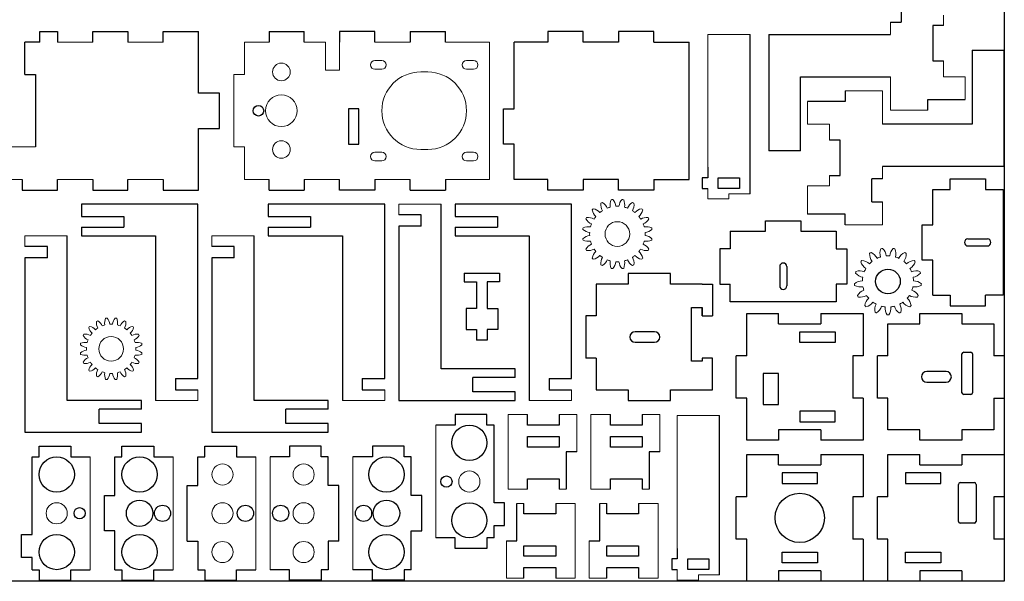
# Model space of a CAD drawing. Header units: millimetres. Extents: x 9 to 489, y 7 to 387.
# Tile 2 of 3: x 210 to 489, y 7 to 166. Entities that reach past the tile are written whole.
import ezdxf

# ---------------------------------------------------------------- set-up
doc = ezdxf.new("R2010")
doc.units = ezdxf.units.MM

msp = doc.modelspace()

# ---------------------------------------------------------------- linework, layer by layer
for p, q in [((489.48, 387.1), (489.48, 8.1)), ((460.21, 172.26), (460.21, 165.76)), ((457.21, 165.76), (460.21, 165.76)), ((472.21, 164.76), (469.21, 164.76)), ((469.21, 164.76), (469.21, 154.76)), ((215.98, 160.1), (215.98, 163.1)), ((215.98, 163.1), (220.98, 163.1)), ((220.98, 163.1), (220.98, 160.1)), ((230.98, 160.1), (230.98, 163.1)), ((230.98, 163.1), (240.98, 163.1)), ((240.98, 163.1), (240.98, 160.1)), ((250.98, 160.1), (250.98, 163.1)), ((250.98, 163.1), (260.98, 163.1)), ((260.98, 145.6), (260.98, 163.1)), ((280.98, 163.1), (290.98, 163.1)), ((280.98, 163.1), (280.98, 160.1)), ((290.98, 160.1), (290.98, 163.1)), ((300.98, 163.1), (300.98, 160.1)), ((310.98, 163.1), (300.98, 163.1)), ((310.98, 160.1), (310.98, 163.1)), ((320.98, 163.1), (330.98, 163.1)), ((320.98, 163.1), (320.98, 160.1)), ((330.98, 160.1), (330.98, 163.1)), ((360.08, 163.1), (360.08, 160.1)), ((370.08, 163.1), (360.08, 163.1)), ((370.08, 160.1), (370.08, 163.1)), ((380.08, 163.1), (380.08, 160.1)), ((390.08, 163.1), (380.08, 163.1)), ((390.08, 160.1), (390.08, 163.1)), ((417.37, 117.07), (417.37, 162.27)), ((422.71, 162.26), (422.71, 129.26)), ((422.71, 162.26), (457.21, 162.26)), ((211.78, 150.86), (211.78, 160.1)), ((215.98, 160.1), (211.78, 160.1)), ((350.48, 141.1), (350.48, 160.1)), ((360.08, 160.1), (350.48, 160.1)), ((380.08, 160.1), (370.08, 160.1)), ((390.08, 160.1), (400.08, 160.1)), ((400.08, 121.1), (400.08, 160.1)), ((480.41, 157.76), (480.41, 136.76)), ((480.41, 157.76), (489.41, 157.76)), ((489.41, 124.76), (489.41, 157.76)), ((469.21, 154.76), (472.21, 154.76)), ((211.78, 150.86), (214.78, 150.86)), ((214.78, 150.86), (214.78, 130.34)), ((431.71, 150.26), (457.21, 150.26)), ((431.71, 129.26), (431.71, 150.26)), ((266.98, 145.6), (260.98, 145.6)), ((266.98, 135.6), (266.98, 145.6)), ((444.31, 146.26), (444.31, 143.26)), ((444.31, 143.26), (433.71, 143.26)), ((467.81, 140.76), (467.81, 143.76)), ((467.81, 143.76), (478.41, 143.76)), ((306.48, 141.1), (303.48, 141.1)), ((303.48, 141.1), (303.48, 131.1)), ((306.48, 131.1), (306.48, 141.1)), ((347.48, 131.1), (347.48, 141.1)), ((347.48, 141.1), (350.48, 141.1)), ((260.98, 118.1), (260.98, 135.6)), ((260.98, 135.6), (266.98, 135.6)), ((480.41, 136.76), (454.91, 136.76)), ((442.91, 132.26), (439.91, 132.26)), ((442.91, 122.26), (442.91, 132.26)), ((303.48, 131.1), (306.48, 131.1)), ((350.48, 131.1), (347.48, 131.1)), ((350.48, 121.1), (350.48, 131.1)), ((431.71, 129.26), (422.71, 129.26)), ((405.37, 124.57), (405.37, 121.57)), ((489.41, 124.76), (454.91, 124.76)), ((210.98, 121.1), (210.98, 118.1)), ((220.98, 118.1), (220.98, 121.1)), ((230.98, 121.1), (230.98, 118.1)), ((240.98, 118.1), (240.98, 121.1)), ((250.98, 121.1), (250.98, 118.1)), ((280.98, 118.1), (280.98, 121.1)), ((290.98, 121.1), (290.98, 118.1)), ((300.98, 118.1), (300.98, 121.1)), ((310.98, 121.1), (310.98, 118.1)), ((320.98, 118.1), (320.98, 121.1)), ((330.98, 121.1), (330.98, 118.1)), ((360.08, 121.1), (350.48, 121.1)), ((360.08, 118.1), (360.08, 121.1)), ((370.08, 121.1), (370.08, 118.1)), ((380.08, 121.1), (370.08, 121.1)), ((380.08, 118.1), (380.08, 121.1)), ((390.08, 121.1), (390.08, 118.1)), ((390.08, 121.1), (400.08, 121.1)), ((405.37, 121.57), (403.82, 121.57)), ((403.82, 121.57), (403.82, 118.57)), ((408.37, 121.57), (414.37, 121.57)), ((408.37, 118.57), (408.37, 121.57)), ((414.37, 121.57), (414.37, 118.57)), ((439.91, 122.26), (442.91, 122.26)), ((454.91, 121.26), (451.91, 121.26)), ((451.91, 114.76), (451.91, 121.26)), ((474.17, 118.24), (474.17, 121.24)), ((474.17, 121.24), (484.17, 121.24)), ((484.17, 121.24), (484.17, 118.24)), ((210.98, 118.1), (220.98, 118.1)), ((230.98, 118.1), (240.98, 118.1)), ((250.98, 118.1), (260.98, 118.1)), ((280.98, 118.1), (290.98, 118.1)), ((310.98, 118.1), (300.98, 118.1)), ((320.98, 118.1), (330.98, 118.1)), ((370.08, 118.1), (360.08, 118.1)), ((390.08, 118.1), (380.08, 118.1)), ((403.82, 118.57), (405.37, 118.57)), ((414.37, 118.57), (408.37, 118.57)), ((469.17, 118.24), (474.17, 118.24)), ((469.17, 108.24), (469.17, 118.24)), ((484.17, 118.24), (489.17, 118.24)), ((489.17, 118.24), (489.17, 88.24)), ((451.91, 114.76), (454.91, 114.76)), ((260.78, 114.1), (227.78, 114.1)), ((227.78, 114.1), (227.78, 110.6)), ((260.78, 64.6), (260.78, 114.1)), ((313.78, 114.1), (280.78, 114.1)), ((280.78, 114.1), (280.78, 110.6)), ((313.78, 64.6), (313.78, 114.1)), ((329.78, 67.4), (329.78, 114.1)), ((366.78, 114.1), (333.78, 114.1)), ((333.78, 114.1), (333.78, 110.6)), ((366.78, 64.6), (366.78, 114.1)), ((227.78, 110.6), (239.78, 110.6)), ((239.78, 110.6), (239.78, 107.6)), ((280.78, 110.6), (292.78, 110.6)), ((292.78, 110.6), (292.78, 107.6)), ((324.13, 111.1), (317.78, 111.1)), ((324.13, 107.9), (324.13, 111.1)), ((333.78, 110.6), (345.78, 110.6)), ((345.78, 110.6), (345.78, 107.6)), ((421.78, 106.4), (421.78, 109.4)), ((421.78, 109.4), (431.78, 109.4)), ((431.78, 109.4), (431.78, 106.4)), ((444.31, 111.26), (433.71, 111.26)), ((444.31, 108.26), (444.31, 111.26)), ((227.78, 107.6), (227.78, 105.1)), ((227.78, 107.6), (239.78, 107.6)), ((280.78, 107.6), (280.78, 105.1)), ((280.78, 107.6), (292.78, 107.6)), ((324.13, 107.9), (317.78, 107.9)), ((317.78, 107.9), (317.78, 58.4)), ((333.78, 107.6), (333.78, 105.1)), ((333.78, 107.6), (345.78, 107.6)), ((411.78, 106.4), (411.78, 101.4)), ((411.78, 106.4), (421.78, 106.4)), ((431.78, 106.4), (441.78, 106.4)), ((441.78, 106.4), (441.78, 101.4)), ((466.17, 98.24), (466.17, 108.24)), ((466.17, 108.24), (469.17, 108.24)), ((223.78, 58.4), (223.78, 105.1)), ((227.78, 105.1), (248.78, 105.1)), ((248.78, 105.1), (248.78, 58.4)), ((276.78, 58.4), (276.78, 105.1)), ((280.78, 105.1), (301.78, 105.1)), ((301.78, 105.1), (301.78, 58.4)), ((333.78, 105.1), (354.78, 105.1)), ((354.78, 105.1), (354.78, 58.4)), ((479.17, 104.24), (484.67, 104.24)), ((218.13, 102.1), (211.78, 102.1)), ((218.13, 98.9), (218.13, 102.1)), ((271.13, 102.1), (264.78, 102.1)), ((271.13, 98.9), (271.13, 102.1)), ((411.78, 101.4), (408.78, 101.4)), ((408.78, 101.4), (408.78, 91.4)), ((441.78, 101.4), (444.78, 101.4)), ((444.78, 101.4), (444.78, 91.4)), ((479.17, 102.24), (484.67, 102.24)), ((218.13, 98.9), (211.78, 98.9)), ((211.78, 98.9), (211.78, 49.4)), ((271.13, 98.9), (264.78, 98.9)), ((264.78, 98.9), (264.78, 49.4)), ((469.17, 98.24), (466.17, 98.24)), ((469.17, 88.24), (469.17, 98.24)), ((425.78, 96.4), (425.78, 90.9)), ((427.78, 96.4), (427.78, 90.9)), ((336.34, 94.54), (346.34, 94.54)), ((336.34, 94.54), (336.34, 92.04)), ((346.34, 94.54), (346.34, 92.04)), ((382.78, 94.4), (382.78, 91.4)), ((394.78, 94.4), (382.78, 94.4)), ((394.78, 91.4), (394.78, 94.4)), ((336.34, 92.04), (339.84, 92.04)), ((339.84, 92.04), (339.84, 84.54)), ((342.84, 92.04), (342.84, 84.54)), ((346.34, 92.04), (342.84, 92.04)), ((373.78, 91.4), (373.78, 82.4)), ((382.78, 91.4), (373.78, 91.4)), ((403.78, 91.4), (394.78, 91.4)), ((403.78, 91.4), (406.78, 91.4)), ((406.78, 91.4), (406.78, 82.4)), ((408.78, 91.4), (411.78, 91.4)), ((411.78, 86.4), (411.78, 91.4)), ((444.78, 91.4), (441.78, 91.4)), ((441.78, 91.4), (441.78, 86.4)), ((469.17, 88.24), (474.17, 88.24)), ((474.17, 88.24), (474.17, 85.24)), ((489.17, 88.24), (484.17, 88.24)), ((484.17, 85.24), (484.17, 88.24)), ((339.84, 84.54), (336.84, 84.54)), ((336.84, 84.54), (336.84, 78.54)), ((342.84, 84.54), (345.84, 84.54)), ((345.84, 84.54), (345.84, 78.54)), ((400.78, 69.6), (400.78, 84.8)), ((400.78, 84.8), (403.78, 84.8)), ((403.78, 82.4), (403.78, 84.8)), ((403.78, 84.8), (403.78, 82.4)), ((441.78, 86.4), (411.78, 86.4)), ((474.17, 85.24), (484.17, 85.24)), ((370.78, 82.4), (370.78, 70.4)), ((373.78, 82.4), (370.78, 82.4)), ((403.78, 82.4), (406.78, 82.4)), ((416.48, 71.1), (416.48, 83.1)), ((416.48, 83.1), (425.48, 83.1)), ((425.48, 80.1), (425.48, 83.1)), ((437.48, 83.1), (449.48, 83.1)), ((437.48, 83.1), (437.48, 80.1)), ((449.48, 83.1), (449.48, 71.1)), ((465.48, 80.1), (465.48, 83.1)), ((465.48, 83.1), (477.48, 83.1)), ((477.48, 83.1), (477.48, 80.1)), ((336.84, 78.54), (339.84, 78.54)), ((339.84, 78.54), (339.84, 75.54)), ((345.84, 78.54), (342.84, 78.54)), ((342.84, 78.54), (342.84, 75.54)), ((425.48, 80.1), (437.48, 80.1)), ((456.48, 71.1), (456.48, 80.1)), ((456.48, 80.1), (465.48, 80.1)), ((477.48, 80.1), (486.48, 80.1)), ((486.48, 80.1), (486.48, 71.1)), ((342.84, 75.54), (339.84, 75.54)), ((390.28, 77.9), (384.78, 77.9)), ((431.48, 74.85), (431.48, 77.85)), ((431.48, 77.85), (441.48, 77.85)), ((441.48, 77.85), (441.48, 74.85)), ((384.78, 74.9), (390.28, 74.9)), ((441.48, 74.85), (431.48, 74.85)), ((373.78, 70.4), (370.78, 70.4)), ((373.78, 70.4), (373.78, 61.4)), ((406.78, 70.4), (403.78, 70.4)), ((403.78, 70.4), (403.78, 69.6)), ((406.78, 61.4), (406.78, 70.4)), ((413.48, 59.1), (413.48, 71.1)), ((416.48, 71.1), (413.48, 71.1)), ((446.48, 71.1), (446.48, 59.1)), ((449.48, 71.1), (446.48, 71.1)), ((453.48, 59.1), (453.48, 71.1)), ((456.48, 71.1), (453.48, 71.1)), ((477.48, 60.6), (477.48, 71.6)), ((477.98, 72.1), (479.98, 72.1)), ((480.48, 71.6), (480.48, 60.6)), ((489.48, 71.1), (486.48, 71.1)), ((489.48, 71.1), (489.48, 59.1)), ((350.78, 67.4), (329.78, 67.4)), ((350.78, 64.9), (350.78, 67.4)), ((403.78, 69.6), (400.78, 69.6)), ((254.43, 64.6), (260.78, 64.6)), ((254.43, 64.6), (254.43, 61.4)), ((307.43, 64.6), (313.78, 64.6)), ((307.43, 64.6), (307.43, 61.4)), ((338.78, 60.9), (338.78, 64.9)), ((350.78, 64.9), (338.78, 64.9)), ((360.43, 64.6), (366.78, 64.6)), ((360.43, 64.6), (360.43, 61.4)), ((421.08, 66.1), (421.08, 57.3)), ((425.48, 66.1), (421.08, 66.1)), ((425.48, 57.3), (425.48, 66.1)), ((472.98, 66.6), (467.48, 66.6)), ((467.48, 63.6), (472.98, 63.6)), ((254.43, 61.4), (260.78, 61.4)), ((307.43, 61.4), (313.78, 61.4)), ((350.78, 60.9), (338.78, 60.9)), ((350.78, 58.4), (350.78, 60.9)), ((360.43, 61.4), (366.78, 61.4)), ((373.78, 61.4), (382.78, 61.4)), ((382.78, 61.4), (382.78, 58.4)), ((394.78, 61.4), (403.78, 61.4)), ((394.78, 58.4), (394.78, 61.4)), ((403.78, 61.4), (406.78, 61.4)), ((416.48, 59.1), (413.48, 59.1)), ((416.48, 47.1), (416.48, 59.1)), ((449.48, 59.1), (446.48, 59.1)), ((449.48, 59.1), (449.48, 47.1)), ((456.48, 59.1), (453.48, 59.1)), ((456.48, 50.1), (456.48, 59.1)), ((479.98, 60.1), (477.98, 60.1)), ((486.48, 59.1), (486.48, 50.1)), ((486.48, 59.1), (489.48, 59.1)), ((244.78, 58.4), (223.78, 58.4)), ((232.78, 51.9), (232.78, 55.9)), ((244.78, 55.9), (232.78, 55.9)), ((244.78, 55.9), (244.78, 58.4)), ((297.78, 58.4), (276.78, 58.4)), ((285.78, 51.9), (285.78, 55.9)), ((297.78, 55.9), (285.78, 55.9)), ((297.78, 55.9), (297.78, 58.4)), ((317.78, 58.4), (350.78, 58.4)), ((382.78, 58.4), (394.78, 58.4)), ((421.08, 57.3), (425.48, 57.3)), ((342.78, 54.4), (333.78, 54.4)), ((333.78, 54.4), (333.78, 51.4)), ((342.78, 51.4), (342.78, 54.4)), ((354.28, 51.4), (354.28, 54.4)), ((363.28, 54.4), (363.28, 51.4)), ((377.78, 51.4), (377.78, 54.4)), ((386.78, 54.4), (386.78, 51.4)), ((408.74, 8.94), (408.74, 54.14)), ((431.48, 55.35), (431.48, 52.35)), ((441.48, 55.35), (431.48, 55.35)), ((441.48, 52.35), (441.48, 55.35)), ((244.78, 51.9), (232.78, 51.9)), ((244.78, 49.4), (244.78, 51.9)), ((297.78, 51.9), (285.78, 51.9)), ((297.78, 49.4), (297.78, 51.9)), ((333.78, 51.4), (328.28, 51.4)), ((344.78, 51.4), (342.78, 51.4)), ((344.78, 29.4), (344.78, 51.4)), ((363.28, 51.4), (354.28, 51.4)), ((386.78, 51.4), (377.78, 51.4)), ((431.48, 52.35), (441.48, 52.35)), ((211.78, 49.4), (244.78, 49.4)), ((264.78, 49.4), (297.78, 49.4)), ((354.28, 45.2), (354.28, 48.2)), ((354.28, 48.2), (363.28, 48.2)), ((363.28, 48.2), (363.28, 45.2)), ((377.78, 45.2), (377.78, 48.2)), ((377.78, 48.2), (386.78, 48.2)), ((386.78, 48.2), (386.78, 45.2)), ((437.48, 50.1), (425.48, 50.1)), ((425.48, 50.1), (425.48, 47.1)), ((437.48, 50.1), (437.48, 47.1)), ((465.48, 50.1), (456.48, 50.1)), ((465.48, 47.1), (465.48, 50.1)), ((477.48, 50.1), (477.48, 47.1)), ((486.48, 50.1), (477.48, 50.1)), ((215.78, 42.4), (215.78, 45.4)), ((215.78, 45.4), (224.78, 45.4)), ((224.78, 45.4), (224.78, 42.4)), ((239.28, 42.4), (239.28, 45.4)), ((239.28, 45.4), (248.28, 45.4)), ((248.28, 45.4), (248.28, 42.4)), ((262.78, 42.4), (262.78, 45.4)), ((262.78, 45.4), (271.78, 45.4)), ((271.78, 45.4), (271.78, 42.4)), ((295.78, 45.4), (286.78, 45.4)), ((286.78, 45.4), (286.78, 42.4)), ((295.78, 42.4), (295.78, 45.4)), ((319.28, 45.4), (310.28, 45.4)), ((310.28, 45.4), (310.28, 42.4)), ((319.28, 42.4), (319.28, 45.4)), ((363.28, 45.2), (354.28, 45.2)), ((386.78, 45.2), (377.78, 45.2)), ((425.48, 47.1), (416.48, 47.1)), ((449.48, 47.1), (437.48, 47.1)), ((477.48, 47.1), (465.48, 47.1)), ((213.78, 42.4), (215.78, 42.4)), ((213.78, 20.4), (213.78, 42.4)), ((224.78, 42.4), (230.28, 42.4)), ((237.28, 42.4), (239.28, 42.4)), ((237.28, 31.4), (237.28, 42.4)), ((248.28, 42.4), (253.78, 42.4)), ((260.78, 42.4), (262.78, 42.4)), ((260.78, 34.33), (260.78, 42.4)), ((271.78, 42.4), (277.28, 42.4)), ((286.78, 42.4), (281.28, 42.4)), ((297.78, 42.4), (295.78, 42.4)), ((297.78, 34.33), (297.78, 42.4)), ((310.28, 42.4), (304.78, 42.4)), ((321.28, 42.4), (319.28, 42.4)), ((321.28, 31.4), (321.28, 42.4)), ((368.28, 43.8), (365.28, 43.8)), ((365.28, 43.8), (365.28, 33.2)), ((391.78, 43.8), (388.78, 43.8)), ((388.78, 43.8), (388.78, 33.2)), ((416.48, 31.1), (416.48, 43.1)), ((416.48, 43.1), (425.48, 43.1)), ((425.48, 40.1), (425.48, 43.1)), ((437.48, 43.1), (449.48, 43.1)), ((437.48, 43.1), (437.48, 40.1)), ((449.48, 43.1), (449.48, 31.1)), ((456.48, 31.1), (456.48, 43.1)), ((456.48, 43.1), (465.48, 43.1)), ((465.48, 40.1), (465.48, 43.1)), ((477.48, 43.1), (489.48, 43.1)), ((477.48, 43.1), (477.48, 40.1)), ((489.48, 43.1), (489.48, 31.1)), ((425.48, 40.1), (437.48, 40.1)), ((465.48, 40.1), (477.48, 40.1)), ((436.48, 37.85), (426.48, 37.85)), ((426.48, 37.85), (426.48, 34.85)), ((436.48, 34.85), (436.48, 37.85)), ((471.48, 37.85), (461.48, 37.85)), ((461.48, 37.85), (461.48, 34.85)), ((471.48, 34.85), (471.48, 37.85)), ((257.78, 18.47), (257.78, 34.33)), ((257.78, 34.33), (260.78, 34.33)), ((300.78, 34.33), (297.78, 34.33)), ((300.78, 18.47), (300.78, 34.33)), ((354.28, 33.2), (354.28, 36.2)), ((354.28, 36.2), (363.28, 36.2)), ((363.28, 36.2), (363.28, 33.2)), ((377.78, 33.2), (377.78, 36.2)), ((377.78, 36.2), (386.78, 36.2)), ((386.78, 36.2), (386.78, 33.2)), ((426.48, 34.85), (436.48, 34.85)), ((461.48, 34.85), (471.48, 34.85)), ((476.48, 24.1), (476.48, 34.6)), ((476.98, 35.1), (480.98, 35.1)), ((481.48, 34.6), (481.48, 24.1)), ((234.28, 21.4), (234.28, 31.4)), ((234.28, 31.4), (237.28, 31.4)), ((324.28, 31.4), (321.28, 31.4)), ((324.28, 21.4), (324.28, 31.4)), ((413.48, 19.1), (413.48, 31.1)), ((416.48, 31.1), (413.48, 31.1)), ((446.48, 31.1), (446.48, 19.1)), ((449.48, 31.1), (446.48, 31.1)), ((453.48, 19.1), (453.48, 31.1)), ((456.48, 31.1), (453.48, 31.1)), ((486.48, 31.1), (486.48, 19.1)), ((489.48, 31.1), (486.48, 31.1)), ((347.78, 29.4), (344.78, 29.4)), ((347.78, 22.9), (347.78, 29.4)), ((351.28, 18.6), (351.28, 29.2)), ((353.28, 26.2), (353.28, 29.2)), ((362.28, 29.2), (362.28, 26.2)), ((374.78, 18.6), (374.78, 29.2)), ((376.78, 26.2), (376.78, 29.2)), ((385.78, 29.2), (385.78, 26.2)), ((362.28, 26.2), (353.28, 26.2)), ((385.78, 26.2), (376.78, 26.2)), ((344.78, 19.4), (344.78, 22.9)), ((344.78, 22.9), (347.78, 22.9)), ((480.98, 23.6), (476.98, 23.6)), ((210.78, 13.9), (210.78, 20.4)), ((210.78, 20.4), (213.78, 20.4)), ((237.28, 21.4), (234.28, 21.4)), ((237.28, 10.4), (237.28, 21.4)), ((321.28, 10.4), (321.28, 21.4)), ((321.28, 21.4), (324.28, 21.4)), ((257.78, 18.47), (260.78, 18.47)), ((260.78, 18.47), (260.78, 10.4)), ((300.78, 18.47), (297.78, 18.47)), ((297.78, 18.47), (297.78, 10.4)), ((333.78, 19.4), (328.28, 19.4)), ((333.78, 16.4), (333.78, 19.4)), ((344.78, 19.4), (342.78, 19.4)), ((342.78, 19.4), (342.78, 16.4)), ((348.28, 18.6), (351.28, 18.6)), ((353.28, 14.2), (353.28, 17.2)), ((353.28, 17.2), (362.28, 17.2)), ((362.28, 17.2), (362.28, 14.2)), ((371.78, 18.6), (374.78, 18.6)), ((376.78, 14.2), (376.78, 17.2)), ((376.78, 17.2), (385.78, 17.2)), ((385.78, 17.2), (385.78, 14.2)), ((416.48, 19.1), (413.48, 19.1)), ((416.48, 7.1), (416.48, 19.1)), ((449.48, 19.1), (446.48, 19.1)), ((449.48, 19.1), (449.48, 7.1)), ((456.48, 19.1), (453.48, 19.1)), ((456.48, 7.1), (456.48, 19.1)), ((489.48, 19.1), (486.48, 19.1)), ((489.48, 19.1), (489.48, 7.1)), ((342.78, 16.4), (333.78, 16.4)), ((362.28, 14.2), (353.28, 14.2)), ((385.78, 14.2), (376.78, 14.2)), ((396.74, 16.44), (396.74, 13.44)), ((426.48, 12.35), (426.48, 15.35)), ((426.48, 15.35), (436.48, 15.35)), ((436.48, 15.35), (436.48, 12.35)), ((461.48, 12.35), (461.48, 15.35)), ((461.48, 15.35), (471.48, 15.35)), ((471.48, 15.35), (471.48, 12.35)), ((213.78, 13.9), (210.78, 13.9)), ((213.78, 10.4), (213.78, 13.9)), ((396.74, 13.44), (395.19, 13.44)), ((395.19, 13.44), (395.19, 10.44)), ((399.74, 13.44), (405.74, 13.44)), ((399.74, 10.44), (399.74, 13.44)), ((405.74, 13.44), (405.74, 10.44)), ((436.48, 12.35), (426.48, 12.35)), ((471.48, 12.35), (461.48, 12.35)), ((213.78, 10.4), (215.78, 10.4)), ((215.78, 10.4), (215.78, 7.4)), ((224.78, 7.4), (224.78, 10.4)), ((224.78, 10.4), (230.28, 10.4)), ((237.28, 10.4), (239.28, 10.4)), ((239.28, 10.4), (239.28, 7.4)), ((248.28, 7.4), (248.28, 10.4)), ((248.28, 10.4), (253.78, 10.4)), ((260.78, 10.4), (262.78, 10.4)), ((262.78, 10.4), (262.78, 7.4)), ((271.78, 7.4), (271.78, 10.4)), ((271.78, 10.4), (277.28, 10.4)), ((286.78, 10.4), (281.28, 10.4)), ((286.78, 7.4), (286.78, 10.4)), ((297.78, 10.4), (295.78, 10.4)), ((295.78, 10.4), (295.78, 7.4)), ((310.28, 10.4), (304.78, 10.4)), ((310.28, 7.4), (310.28, 10.4)), ((321.28, 10.4), (319.28, 10.4)), ((319.28, 10.4), (319.28, 7.4)), ((353.28, 8), (353.28, 11)), ((353.28, 11), (362.28, 11)), ((362.28, 11), (362.28, 8)), ((376.78, 8), (376.78, 11)), ((376.78, 11), (385.78, 11)), ((385.78, 11), (385.78, 8)), ((395.19, 10.44), (396.74, 10.44)), ((405.74, 10.44), (399.74, 10.44)), ((437.48, 10.1), (425.48, 10.1)), ((425.48, 10.1), (425.48, 7.1)), ((437.48, 10.1), (437.48, 7.1)), ((477.48, 10.1), (465.48, 10.1)), ((465.48, 10.1), (465.48, 7.1)), ((477.48, 10.1), (477.48, 7.1)), ((488.48, 7.1), (9.48, 7.1)), ((215.78, 7.4), (224.78, 7.4)), ((239.28, 7.4), (248.28, 7.4)), ((262.78, 7.4), (271.78, 7.4)), ((295.78, 7.4), (286.78, 7.4)), ((319.28, 7.4), (310.28, 7.4)), ((425.48, 7.1), (416.48, 7.1)), ((449.48, 7.1), (437.48, 7.1)), ((465.48, 7.1), (456.48, 7.1)), ((489.48, 7.1), (477.48, 7.1))]:
    msp.add_line(p, q)
at = {"color": 7, "linetype": 'Continuous', "lineweight": 15}
for p, q in [((472.21, 167.69), (472.21, 164.76)), ((457.21, 165.76), (457.21, 162.26)), ((417.37, 162.27), (405.37, 162.27)), ((405.37, 162.27), (405.37, 121.57)), ((230.98, 160.1), (220.98, 160.1)), ((250.98, 160.1), (240.98, 160.1)), ((273.98, 160.1), (273.98, 150.86)), ((273.98, 160.1), (280.98, 160.1)), ((290.98, 160.1), (296.98, 160.1)), ((296.98, 152.1), (296.98, 160.1)), ((300.98, 160.1), (300.98, 152.1)), ((310.98, 160.1), (320.98, 160.1)), ((330.98, 160.1), (343.48, 160.1)), ((343.48, 121.1), (343.48, 160.1)), ((312.98, 154.85), (310.98, 154.85)), ((338.98, 154.85), (336.98, 154.85)), ((472.21, 154.76), (472.21, 150.26)), ((273.98, 150.86), (270.98, 150.86)), ((270.98, 130.34), (270.98, 150.86)), ((300.98, 152.1), (296.98, 152.1)), ((310.98, 152.35), (312.98, 152.35)), ((325.98, 151.6), (323.98, 151.6)), ((336.98, 152.35), (338.98, 152.35)), ((457.21, 150.26), (457.21, 140.76)), ((472.21, 150.26), (478.41, 150.26)), ((478.41, 143.76), (478.41, 150.26)), ((454.91, 146.26), (444.31, 146.26)), ((454.91, 136.76), (454.91, 146.26)), ((433.71, 143.26), (433.71, 136.76)), ((457.21, 140.76), (467.81, 140.76)), ((439.91, 136.76), (433.71, 136.76)), ((439.91, 132.26), (439.91, 136.76)), ((214.78, 130.34), (201.78, 130.34)), ((270.98, 130.34), (273.98, 130.34)), ((273.98, 130.34), (273.98, 121.1)), ((312.98, 128.85), (310.98, 128.85)), ((323.98, 129.6), (325.98, 129.6)), ((338.98, 128.85), (336.98, 128.85)), ((310.98, 126.35), (312.98, 126.35)), ((336.98, 126.35), (338.98, 126.35)), ((454.91, 121.26), (454.91, 124.76)), ((210.98, 121.1), (201.78, 121.1)), ((230.98, 121.1), (220.98, 121.1)), ((250.98, 121.1), (240.98, 121.1)), ((273.98, 121.1), (280.98, 121.1)), ((290.98, 121.1), (300.98, 121.1)), ((310.98, 121.1), (320.98, 121.1)), ((330.98, 121.1), (343.48, 121.1)), ((439.91, 119.34), (439.91, 122.26)), ((405.37, 118.57), (405.37, 115.57)), ((433.71, 119.34), (433.71, 111.26)), ((439.91, 119.34), (433.71, 119.34)), ((405.37, 115.57), (411.37, 115.57)), ((411.37, 117.07), (417.37, 117.07)), ((411.37, 115.57), (411.37, 117.07)), ((454.91, 108.26), (454.91, 114.76)), ((329.78, 114.1), (317.78, 114.1)), ((317.78, 114.1), (317.78, 111.1)), ((444.31, 108.26), (454.91, 108.26)), ((223.78, 105.1), (211.78, 105.1)), ((211.78, 105.1), (211.78, 102.1)), ((276.78, 105.1), (264.78, 105.1)), ((264.78, 105.1), (264.78, 102.1)), ((260.78, 58.4), (260.78, 61.4)), ((313.78, 58.4), (313.78, 61.4)), ((366.78, 58.4), (366.78, 61.4)), ((248.78, 58.4), (260.78, 58.4)), ((301.78, 58.4), (313.78, 58.4)), ((354.78, 58.4), (366.78, 58.4)), ((348.78, 54.4), (348.78, 33.2)), ((348.78, 54.4), (354.28, 54.4)), ((363.28, 54.4), (368.28, 54.4)), ((368.28, 54.4), (368.28, 43.8)), ((372.28, 54.4), (372.28, 33.2)), ((372.28, 54.4), (377.78, 54.4)), ((386.78, 54.4), (391.78, 54.4)), ((391.78, 54.4), (391.78, 43.8)), ((408.74, 54.14), (396.74, 54.14)), ((396.74, 54.14), (396.74, 13.44)), ((328.28, 51.4), (328.28, 19.4)), ((230.28, 42.4), (230.28, 10.4)), ((253.78, 42.4), (253.78, 10.4)), ((277.28, 42.4), (277.28, 10.4)), ((281.28, 42.4), (281.28, 10.4)), ((304.78, 42.4), (304.78, 10.4)), ((348.78, 33.2), (354.28, 33.2)), ((363.28, 33.2), (365.28, 33.2)), ((372.28, 33.2), (377.78, 33.2)), ((386.78, 33.2), (388.78, 33.2)), ((353.28, 29.2), (351.28, 29.2)), ((367.78, 29.2), (362.28, 29.2)), ((367.78, 8), (367.78, 29.2)), ((376.78, 29.2), (374.78, 29.2)), ((391.28, 29.2), (385.78, 29.2)), ((391.28, 8), (391.28, 29.2)), ((348.28, 8), (348.28, 18.6)), ((371.78, 8), (371.78, 18.6)), ((396.74, 10.44), (396.74, 7.44)), ((402.74, 8.94), (408.74, 8.94)), ((402.74, 7.44), (402.74, 8.94)), ((353.28, 8), (348.28, 8)), ((367.78, 8), (362.28, 8)), ((376.78, 8), (371.78, 8)), ((391.28, 8), (385.78, 8)), ((396.74, 7.44), (402.74, 7.44))]:
    msp.add_line(p, q, dxfattribs=at)
for centre, radius in [((284.48, 151.6), 2.5), ((284.48, 140.6), 4.5), ((284.48, 129.6), 2.5), ((379.76, 105.63), 3.5), ((236.21, 73.05), 3.5), ((267.78, 37.4), 3), ((290.78, 37.4), 3), ((337.78, 35.4), 3), ((220.78, 26.4), 3), ((267.78, 26.4), 3), ((290.78, 26.4), 3), ((267.78, 15.4), 3), ((290.78, 15.4), 3)]:
    msp.add_circle(centre, radius, dxfattribs=at)
for centre, radius in [((277.98, 140.6), 1.5), ((456.48, 92.17), 3.5), ((337.78, 46.4), 5), ((220.78, 37.4), 5), ((244.28, 37.4), 5), ((314.28, 37.4), 5), ((331.28, 35.4), 1.6), ((431.48, 25.1), 7), ((227.28, 26.4), 1.6), ((244.28, 26.4), 3.75), ((250.78, 26.4), 2.3), ((274.28, 26.4), 2.3), ((284.28, 26.4), 2.3), ((307.78, 26.4), 2.3), ((314.28, 26.4), 3.75), ((337.78, 24.4), 5), ((220.78, 15.4), 5), ((244.28, 15.4), 5), ((314.28, 15.4), 5)]:
    msp.add_circle(centre, radius)
for centre, radius, start, end in [((310.98, 153.6), 1.25, 90, 270), ((312.98, 153.6), 1.25, 270, 90), ((336.98, 153.6), 1.25, 90, 270), ((338.98, 153.6), 1.25, 270, 90), ((323.98, 140.6), 11, 90, 270), ((325.98, 140.6), 11, 270, 90), ((310.98, 127.6), 1.25, 90, 270), ((312.98, 127.6), 1.25, 270, 90), ((336.98, 127.6), 1.25, 90, 270), ((338.98, 127.6), 1.25, 270, 90), ((379.76, 105.63), 9.9, 115.651, 118.349), ((373.64, 111.46), 3.6, 24.7472, 59.2505), ((381.29, 113.94), 3.6, 156.7495, 191.2528), ((379.76, 105.63), 9.9, 97.651, 100.349), ((375.74, 113.06), 3.6, 6.7472, 41.2505), ((383.79, 113.06), 3.6, 138.7495, 173.2528), ((379.76, 105.63), 9.9, 79.651, 82.349), ((378.24, 113.94), 3.6, 348.7472, 23.2505), ((385.89, 111.46), 3.6, 120.7495, 155.2528), ((379.76, 105.63), 9.9, 61.651, 64.349), ((379.76, 105.63), 9.9, 133.651, 136.349), ((376.11, 113.25), 3.6, 192.7495, 227.2528), ((372.14, 109.28), 3.6, 42.7472, 77.2505), ((379.76, 105.63), 7.87, 122.7266, 129.2734), ((378.65, 114.01), 3.6, 174.7495, 209.2528), ((379.76, 105.63), 7.87, 104.7266, 111.2734), ((379.76, 105.63), 7.87, 86.7266, 93.2734), ((379.76, 105.63), 7.87, 68.7266, 75.2734), ((380.88, 114.01), 3.6, 330.7472, 5.2505), ((379.76, 105.63), 7.87, 50.7266, 57.2734), ((387.39, 109.28), 3.6, 102.7495, 137.2528), ((383.42, 113.25), 3.6, 312.7472, 347.2505), ((379.76, 105.63), 9.9, 43.651, 46.349), ((379.76, 105.63), 9.9, 151.651, 154.349), ((373.93, 111.75), 3.6, 210.7495, 245.2528), ((371.38, 106.74), 3.6, 60.7472, 95.2505), ((379.76, 105.63), 7.87, 140.7266, 147.2734), ((379.76, 105.63), 7.87, 32.7266, 39.2734), ((388.15, 106.74), 3.6, 84.7495, 119.2528), ((385.6, 111.75), 3.6, 294.7472, 329.2505), ((379.76, 105.63), 9.9, 25.651, 28.349), ((379.76, 105.63), 9.9, 169.651, 172.349), ((372.33, 109.65), 3.6, 228.7495, 263.2528), ((371.45, 104.1), 3.6, 78.7472, 113.2505), ((379.76, 105.63), 7.87, 158.7266, 165.2734), ((379.76, 105.63), 7.87, 14.7266, 21.2734), ((388.08, 104.1), 3.6, 66.7495, 101.2528), ((387.2, 109.65), 3.6, 276.7472, 311.2505), ((379.76, 105.63), 9.9, 7.651, 10.349), ((372.33, 101.6), 3.6, 96.7472, 131.2505), ((379.76, 105.63), 9.9, 187.651, 190.349), ((371.45, 107.16), 3.6, 246.7495, 281.2528), ((379.76, 105.63), 7.87, 176.7266, 183.2734), ((379.76, 105.63), 7.87, 194.7266, 201.2734), ((379.76, 105.63), 7.87, 338.7266, 345.2734), ((388.08, 107.16), 3.6, 258.7472, 293.2505), ((379.76, 105.63), 7.87, 356.7266, 3.2734), ((387.2, 101.6), 3.6, 48.7495, 83.2528), ((379.76, 105.63), 9.9, 349.651, 352.349), ((373.93, 99.5), 3.6, 114.7472, 149.2505), ((379.76, 105.63), 9.9, 205.651, 208.349), ((371.38, 104.51), 3.6, 264.7495, 299.2528), ((376.11, 98), 3.6, 132.7472, 167.2505), ((379.76, 105.63), 7.87, 212.7266, 219.2734), ((379.76, 105.63), 7.87, 320.7266, 327.2734), ((383.42, 98), 3.6, 12.7495, 47.2528), ((388.15, 104.51), 3.6, 240.7472, 275.2505), ((385.6, 99.5), 3.6, 30.7495, 65.2528), ((379.76, 105.63), 9.9, 331.651, 334.349), ((457.61, 100.08), 3.4, 155.9822, 196.7278), ((456.48, 92.17), 9.5, 99.1496, 102.0269), ((452.58, 99.14), 3.4, 4.4486, 45.1942), ((460.39, 99.14), 3.4, 134.8058, 175.5514), ((456.48, 92.17), 9.5, 77.9731, 80.8504), ((455.36, 100.08), 3.4, 343.2722, 24.0178), ((379.76, 105.63), 9.9, 223.651, 226.349), ((372.14, 101.97), 3.6, 282.7495, 317.2528), ((379.76, 105.63), 7.87, 230.7266, 237.2734), ((378.65, 97.24), 3.6, 150.7472, 185.2505), ((373.64, 99.8), 3.6, 300.7495, 335.2528), ((379.76, 105.63), 7.87, 248.7266, 255.2734), ((381.29, 97.31), 3.6, 168.7472, 203.2505), ((375.74, 98.19), 3.6, 318.7495, 353.2528), ((379.76, 105.63), 7.87, 266.7266, 273.2734), ((383.79, 98.19), 3.6, 186.7472, 221.2505), ((378.24, 97.31), 3.6, 336.7495, 11.2528), ((379.76, 105.63), 7.87, 284.7266, 291.2734), ((385.89, 99.8), 3.6, 204.7472, 239.2505), ((379.76, 105.63), 7.87, 302.7266, 309.2734), ((380.88, 97.24), 3.6, 354.7495, 29.2528), ((387.39, 101.97), 3.6, 222.7472, 257.2505), ((379.76, 105.63), 9.9, 313.651, 316.349), ((456.48, 92.17), 9.5, 141.5025, 144.3798), ((448.9, 94.69), 3.4, 46.8016, 87.5472), ((456.48, 92.17), 7.25, 128.2642, 136.4417), ((456.48, 92.17), 9.5, 120.3261, 123.2034), ((454.68, 99.95), 3.4, 177.1587, 217.9043), ((450.32, 97.26), 3.4, 25.6251, 66.3707), ((456.48, 92.17), 7.25, 107.0878, 115.2652), ((456.48, 92.17), 7.25, 85.9113, 94.0887), ((456.48, 92.17), 7.25, 64.7348, 72.9122), ((462.64, 97.26), 3.4, 113.6293, 154.3749), ((458.29, 99.95), 3.4, 322.0957, 2.8413), ((456.48, 92.17), 7.25, 43.5583, 51.7358), ((456.48, 92.17), 9.5, 56.7966, 59.6739), ((464.06, 94.69), 3.4, 92.4528, 133.1984), ((456.48, 92.17), 9.5, 35.6202, 38.4975), ((379.76, 105.63), 9.9, 241.651, 244.349), ((379.76, 105.63), 9.9, 259.651, 262.349), ((379.76, 105.63), 9.9, 277.651, 280.349), ((379.76, 105.63), 9.9, 295.651, 298.349), ((456.48, 92.17), 9.5, 162.679, 165.5563), ((448.5, 91.78), 3.4, 67.978, 108.7236), ((451.99, 98.78), 3.4, 198.3352, 239.0808), ((456.48, 92.17), 7.25, 149.4407, 157.6181), ((460.98, 98.78), 3.4, 300.9192, 341.6648), ((456.48, 92.17), 7.25, 22.3819, 30.5593), ((464.46, 91.78), 3.4, 71.2764, 112.022), ((456.48, 92.17), 9.5, 14.4437, 17.321), ((449.19, 88.93), 3.4, 89.1545, 129.9001), ((449.91, 96.71), 3.4, 219.5116, 260.2572), ((456.48, 92.17), 7.25, 170.6172, 178.7946), ((463.06, 96.71), 3.4, 279.7428, 320.4884), ((456.48, 92.17), 7.25, 1.2054, 9.3828), ((463.78, 88.93), 3.4, 50.0999, 90.8455), ((456.48, 92.17), 9.5, 183.8555, 186.7328), ((448.71, 94.02), 3.4, 240.6881, 281.4337), ((450.85, 86.51), 3.4, 110.331, 151.0766), ((456.48, 92.17), 7.25, 191.7936, 199.9711), ((456.48, 92.17), 7.25, 340.0289, 348.2064), ((462.11, 86.51), 3.4, 28.9234, 69.669), ((464.25, 94.02), 3.4, 258.5663, 299.3119), ((456.48, 92.17), 9.5, 353.2672, 356.1445), ((456.48, 92.17), 9.5, 205.0319, 207.9092), ((448.57, 91.09), 3.4, 261.8646, 302.6102), ((453.28, 84.86), 3.4, 131.5075, 172.2531), ((456.48, 92.17), 7.25, 212.9701, 221.1475), ((456.48, 92.17), 7.25, 318.8525, 327.0299), ((459.69, 84.86), 3.4, 7.7469, 48.4925), ((464.4, 91.09), 3.4, 237.3898, 278.1354), ((456.48, 92.17), 9.5, 332.0908, 334.9681), ((456.48, 92.17), 9.5, 226.2084, 229.0857), ((449.49, 88.31), 3.4, 283.0411, 323.7867), ((456.48, 92.17), 7.25, 234.1466, 242.324), ((456.14, 84.19), 3.4, 152.6839, 193.4295), ((451.36, 86.04), 3.4, 304.2175, 344.9631), ((456.48, 92.17), 7.25, 255.323, 263.5005), ((459.04, 84.61), 3.4, 173.8604, 214.606), ((453.92, 84.61), 3.4, 325.394, 6.1396), ((456.48, 92.17), 7.25, 276.4995, 284.677), ((461.6, 86.04), 3.4, 195.0369, 235.7825), ((456.48, 92.17), 7.25, 297.676, 305.8534), ((456.83, 84.19), 3.4, 346.5705, 27.3161), ((463.47, 88.31), 3.4, 216.2133, 256.9589), ((456.48, 92.17), 9.5, 310.9143, 313.7916), ((236.21, 73.05), 8.8, 115.6482, 118.3518), ((230.77, 78.24), 3.2, 24.7424, 59.2477), ((237.57, 80.45), 3.2, 156.7523, 191.2576), ((236.21, 73.05), 8.8, 97.6482, 100.3518), ((232.63, 79.67), 3.2, 6.7424, 41.2477), ((239.79, 79.67), 3.2, 138.7523, 173.2576), ((236.21, 73.05), 8.8, 79.6482, 82.3518), ((234.85, 80.45), 3.2, 348.7424, 23.2477), ((241.66, 78.24), 3.2, 120.7523, 155.2576), ((236.21, 73.05), 8.8, 61.6482, 64.3518), ((456.48, 92.17), 9.5, 247.3849, 250.2622), ((456.48, 92.17), 9.5, 268.5613, 271.4387), ((456.48, 92.17), 9.5, 289.7378, 292.6151), ((236.21, 73.05), 8.8, 133.6482, 136.3518), ((232.96, 79.83), 3.2, 192.7523, 227.2576), ((229.43, 76.3), 3.2, 42.7424, 77.2477), ((236.21, 73.05), 7, 122.7294, 129.2706), ((235.22, 80.51), 3.2, 174.7523, 209.2576), ((236.21, 73.05), 7, 104.7294, 111.2706), ((236.21, 73.05), 7, 86.7294, 93.2706), ((236.21, 73.05), 7, 68.7294, 75.2706), ((237.2, 80.51), 3.2, 330.7424, 5.2477), ((236.21, 73.05), 7, 50.7294, 57.2706), ((242.99, 76.3), 3.2, 102.7523, 137.2576), ((239.46, 79.83), 3.2, 312.7424, 347.2477), ((236.21, 73.05), 8.8, 43.6482, 46.3518), ((236.21, 73.05), 8.8, 151.6482, 154.3518), ((231.03, 78.5), 3.2, 210.7523, 245.2576), ((228.76, 74.05), 3.2, 60.7424, 95.2477), ((236.21, 73.05), 7, 158.7294, 165.2706), ((236.21, 73.05), 7, 140.7294, 147.2706), ((236.21, 73.05), 7, 32.7294, 39.2706), ((243.66, 74.05), 3.2, 84.7523, 119.2576), ((241.39, 78.5), 3.2, 294.7424, 329.2477), ((236.21, 73.05), 7, 14.7294, 21.2706), ((236.21, 73.05), 8.8, 25.6482, 28.3518), ((236.21, 73.05), 8.8, 169.6482, 172.3518), ((229.6, 76.63), 3.2, 228.7523, 263.2576), ((229.6, 69.48), 3.2, 96.7424, 131.2477), ((228.82, 71.7), 3.2, 78.7424, 113.2477), ((236.21, 73.05), 7, 176.7294, 183.2706), ((243.6, 71.7), 3.2, 66.7523, 101.2576), ((242.82, 76.63), 3.2, 276.7424, 311.2477), ((236.21, 73.05), 7, 356.7294, 3.2706), ((242.82, 69.48), 3.2, 48.7523, 83.2576), ((236.21, 73.05), 8.8, 7.6482, 10.3518), ((236.21, 73.05), 8.8, 187.6482, 190.3518), ((228.82, 74.41), 3.2, 246.7523, 281.2576), ((231.03, 67.61), 3.2, 114.7424, 149.2477), ((236.21, 73.05), 7, 194.7294, 201.2706), ((236.21, 73.05), 7, 338.7294, 345.2706), ((241.39, 67.61), 3.2, 30.7523, 65.2576), ((243.6, 74.41), 3.2, 258.7424, 293.2477), ((236.21, 73.05), 8.8, 349.6482, 352.3518), ((236.21, 73.05), 8.8, 205.6482, 208.3518), ((228.76, 72.06), 3.2, 264.7523, 299.2576), ((232.96, 66.27), 3.2, 132.7424, 167.2477), ((229.43, 69.81), 3.2, 282.7523, 317.2576), ((236.21, 73.05), 7, 212.7294, 219.2706), ((236.21, 73.05), 7, 230.7294, 237.2706), ((235.22, 65.6), 3.2, 150.7424, 185.2477), ((236.21, 73.05), 7, 302.7294, 309.2706), ((237.2, 65.6), 3.2, 354.7523, 29.2576), ((242.99, 69.81), 3.2, 222.7424, 257.2477), ((236.21, 73.05), 7, 320.7294, 327.2706), ((239.46, 66.27), 3.2, 12.7523, 47.2576), ((243.66, 72.06), 3.2, 240.7424, 275.2477), ((236.21, 73.05), 8.8, 331.6482, 334.3518), ((236.21, 73.05), 8.8, 223.6482, 226.3518), ((236.21, 73.05), 8.8, 241.6482, 244.3518), ((230.77, 67.87), 3.2, 300.7523, 335.2576), ((236.21, 73.05), 7, 248.7294, 255.2706), ((237.57, 65.66), 3.2, 168.7424, 203.2477), ((236.21, 73.05), 8.8, 259.6482, 262.3518), ((232.63, 66.44), 3.2, 318.7523, 353.2576), ((236.21, 73.05), 7, 266.7294, 273.2706), ((239.79, 66.44), 3.2, 186.7424, 221.2477), ((236.21, 73.05), 8.8, 277.6482, 280.3518), ((234.85, 65.66), 3.2, 336.7523, 11.2576), ((236.21, 73.05), 7, 284.7294, 291.2706), ((241.66, 67.87), 3.2, 204.7424, 239.2477), ((236.21, 73.05), 8.8, 295.6482, 298.3518), ((236.21, 73.05), 8.8, 313.6482, 316.3518)]:
    msp.add_arc(centre, radius, start, end, dxfattribs=at)
for centre, radius, start, end in [((479.17, 103.24), 1, 90, 270), ((484.67, 103.24), 1, 270, 90), ((426.78, 96.4), 1, 0, 180), ((426.78, 90.9), 1, 180, 0), ((384.78, 76.4), 1.5, 90, 270), ((390.28, 76.4), 1.5, 270, 90), ((477.98, 71.6), 0.5, 90, 180), ((479.98, 71.6), 0.5, 0, 90), ((467.48, 65.1), 1.5, 90, 270), ((472.98, 65.1), 1.5, 270, 90), ((477.98, 60.6), 0.5, 180, 270), ((479.98, 60.6), 0.5, 270, 0), ((476.98, 34.6), 0.5, 90, 180), ((480.98, 34.6), 0.5, 0, 90), ((476.98, 24.1), 0.5, 180, 270), ((480.98, 24.1), 0.5, 270, 0)]:
    msp.add_arc(centre, radius, start, end)

doc.saveas('drawing.dxf')
